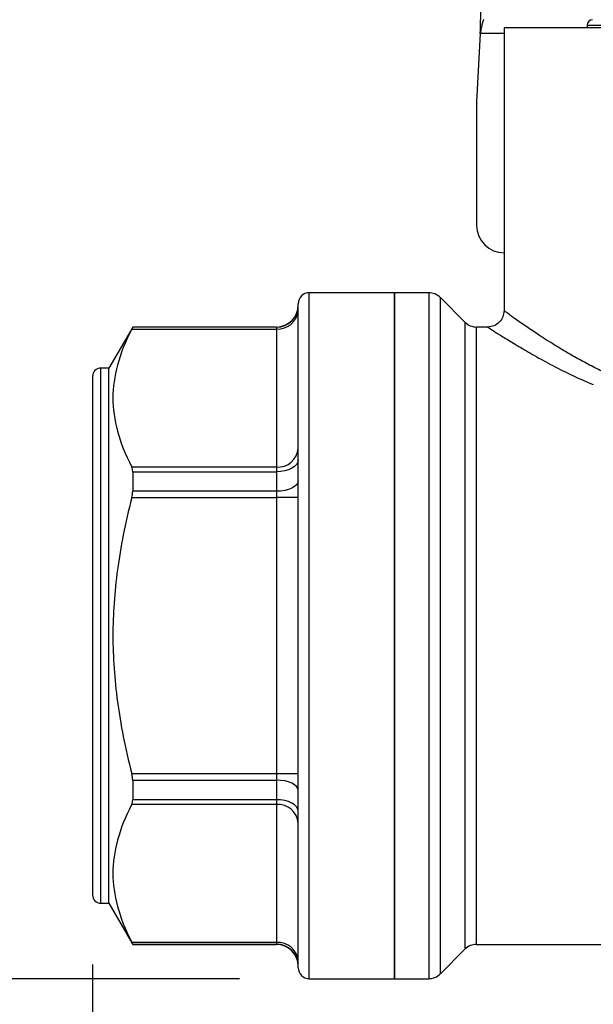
# Model space of a CAD drawing. Header units: inches. Extents: x 0.5 to 21.5, y 0.5 to 16.5.
# Tile 4 of 20: x 4.9 to 5.7, y 4.7 to 6.1. Entities that reach past the tile are written whole.
import ezdxf

# ---------------------------------------------------------------- set-up
doc = ezdxf.new("R2010")
doc.units = ezdxf.units.IN
doc.header["$LTSCALE"] = 2
doc.header["$MEASUREMENT"] = 0
doc.linetypes.add('SLD-Solid', pattern=[0])
doc.layers.add('DIMENSIONS', color=140, linetype='SLD-Solid', lineweight=25)
doc.styles.add('SLDTEXTSTYLE0', font='TXT', dxfattribs={"width": 0.7})
doc.dimstyles.new('SLDDIMSTYLE1', dxfattribs={"dimtxt": 0.169922, "dimasz": 0.26, "dimexe": 0, "dimexo": 0.0625, "dimgap": 0.04248, "dimtad": 0, "dimtih": 1, "dimtoh": 1, "dimrnd": 1e-09, "dimzin": 12, "dimdsep": 46, "dimtxsty": 'SLDTEXTSTYLE0', "dimsah": 1, "dimcen": 0.09, "dimadec": 0, "dimazin": 3, "dimtfac": 1, "dimtofl": 0, "dimtmove": 0, "dimatfit": 3, "dimfxl": 0, "dimfrac": 2, "dimtolj": 1, "dimtzin": 12, "dimarcsym": 0})

# ---------------------------------------------------------------- blocks, each defined once
blk = doc.blocks.new('_D_1')
at = {"layer": 'DIMENSIONS'}
for p, q in [((4.9893, 4.7356), (4.9893, 3.2056)), ((6.761, 4.7356), (6.761, 3.2056)), ((4.9893, 3.4556), (5.3883, 3.4556)), ((5.6186, 3.4556), (5.5615, 3.4556)), ((5.5615, 3.4556), (5.5615, 3.1856)), ((6.1235, 3.4556), (6.1806, 3.4556)), ((6.1806, 3.4556), (6.1806, 3.1856)), ((6.761, 3.4556), (6.3538, 3.4556)), ((5.5615, 3.1856), (5.6186, 3.1856)), ((6.1806, 3.1856), (6.1235, 3.1856))]:
    blk.add_line(p, q, dxfattribs=at)
for points in [[(4.9893, 3.4556), (5.2493, 3.4156), (5.2493, 3.4956)], [(6.761, 3.4556), (6.501, 3.4956), (6.501, 3.4156)]]:
    blk.add_solid(points, dxfattribs=at)
at = {"layer": 'DIMENSIONS', "char_height": 0.16667, "attachment_point": 1, "style": 'SLDTEXTSTYLE0'}
for s, insert in [('1.77', (5.6186, 3.7085)), ('45.0', (5.6186, 3.4004))]:
    blk.add_mtext(s, dxfattribs=dict(at, insert=insert))
blk = doc.blocks.new('_D_2')
at = {"layer": 'DIMENSIONS'}
for p, q in [((5.4853, 6.8592), (3.9519, 6.8592)), ((4.2019, 6.8592), (4.2019, 6.0954)), ((3.9495, 5.7873), (3.8924, 5.7873)), ((3.8924, 5.7873), (3.8924, 5.5173)), ((4.4544, 5.7873), (4.5115, 5.7873)), ((4.5115, 5.7873), (4.5115, 5.5173)), ((3.8924, 5.5173), (3.9495, 5.5173)), ((4.5115, 5.5173), (4.4544, 5.5173)), ((4.2019, 4.7155), (4.2019, 5.4792)), ((5.2003, 4.7155), (3.9519, 4.7155))]:
    blk.add_line(p, q, dxfattribs=at)
for points in [[(4.2019, 6.8592), (4.1619, 6.5992), (4.2419, 6.5992)], [(4.2019, 4.7155), (4.2419, 4.9755), (4.1619, 4.9755)]]:
    blk.add_solid(points, dxfattribs=at)
at = {"layer": 'DIMENSIONS', "char_height": 0.16667, "attachment_point": 1, "style": 'SLDTEXTSTYLE0'}
for s, insert in [('2.14', (3.9495, 6.0402)), ('54.5', (3.9495, 5.7321))]:
    blk.add_mtext(s, dxfattribs=dict(at, insert=insert))

msp = doc.modelspace()

# ---------------------------------------------------------------- linework, layer by layer
for p, q in [((5.5799, 6.0797), (5.5799, 5.6741)), ((6.1704, 6.0797), (5.5799, 6.0797)), ((5.699, 6.0836), (5.699, 6.0797)), ((5.699, 6.0836), (6.0513, 6.0836)), ((5.5457, 6.0718), (5.5405, 5.9735)), ((5.5799, 6.0718), (5.5457, 6.0718)), ((5.5405, 5.9735), (5.5405, 5.7963)), ((5.4224, 5.6997), (5.3003, 5.6997)), ((5.3003, 4.7155), (5.3003, 5.6997)), ((5.4717, 5.6997), (5.4224, 5.6997)), ((5.4224, 5.6997), (5.4224, 4.7155)), ((5.4224, 4.7155), (5.4224, 5.6997)), ((5.4717, 5.6997), (5.4717, 4.7155)), ((5.2846, 4.7312), (5.2846, 5.684)), ((5.5237, 5.6574), (5.4884, 5.6928)), ((5.4884, 4.7224), (5.4884, 5.6928)), ((5.5237, 5.6574), (5.5237, 4.7578)), ((5.047, 5.6505), (5.0129, 5.5915)), ((5.0458, 5.6476), (5.2531, 5.6476)), ((5.2531, 5.6505), (5.047, 5.6505)), ((5.047, 5.6505), (5.047, 5.6502)), ((5.2531, 5.6502), (5.047, 5.6502)), ((5.2531, 5.6505), (5.2531, 5.6502)), ((5.2531, 5.6502), (5.2531, 5.6476)), ((5.2531, 5.6476), (5.2531, 5.4495)), ((5.5563, 5.6505), (5.5404, 5.6505)), ((5.5404, 4.7647), (5.5404, 5.6505)), ((5.0129, 5.5915), (5.0011, 5.5915)), ((5.0011, 4.8238), (5.0011, 5.5915)), ((5.0129, 4.8238), (5.0129, 5.5915)), ((4.9893, 5.5797), (4.9893, 4.8356)), ((5.2531, 5.4495), (5.0458, 5.4495)), ((5.047, 5.4429), (5.047, 5.4149)), ((5.047, 5.4429), (5.2531, 5.4429)), ((5.2531, 5.4495), (5.2531, 5.4429)), ((5.2531, 5.4429), (5.2531, 5.4149)), ((5.2531, 5.4149), (5.047, 5.4149)), ((5.2531, 5.4149), (5.2531, 5.4057)), ((5.0458, 5.4057), (5.2531, 5.4057)), ((5.2846, 5.4057), (5.2531, 5.4057)), ((5.2531, 5.4057), (5.2531, 5.0095)), ((5.2531, 5.0095), (5.0458, 5.0095)), ((5.2846, 5.0095), (5.2531, 5.0095)), ((5.2531, 5.0095), (5.2531, 5.0003)), ((5.047, 5.0003), (5.047, 4.9723)), ((5.047, 5.0003), (5.2531, 5.0003)), ((5.2531, 5.0003), (5.2531, 4.9723)), ((5.0458, 4.9657), (5.2531, 4.9657)), ((5.2531, 4.9723), (5.047, 4.9723)), ((5.2531, 4.9723), (5.2531, 4.9657)), ((5.2531, 4.9657), (5.2531, 4.7676)), ((5.0011, 4.8238), (5.0129, 4.8238)), ((5.0129, 4.8238), (5.047, 4.7647)), ((5.2531, 4.7676), (5.0458, 4.7676)), ((5.047, 4.765), (5.047, 4.7647)), ((5.047, 4.765), (5.2531, 4.765)), ((5.047, 4.7647), (5.2531, 4.7647)), ((5.2531, 4.7676), (5.2531, 4.765)), ((5.2531, 4.765), (5.2531, 4.7647)), ((5.5404, 4.7647), (6.1679, 4.7647)), ((5.4884, 4.7224), (5.5237, 4.7578)), ((5.3003, 4.7155), (5.4224, 4.7155)), ((5.4224, 4.7155), (5.4717, 4.7155))]:
    msp.add_line(p, q)
at = {"flags": 128}
for points in [[(5.2846, 5.4597), (5.284, 5.4564), (5.2822, 5.4533), (5.2793, 5.4504), (5.2754, 5.4478), (5.2706, 5.4458), (5.2652, 5.4442), (5.2592, 5.4433), (5.2531, 5.4429)], [(5.2846, 5.4296), (5.284, 5.4268), (5.2822, 5.424), (5.2793, 5.4215), (5.2754, 5.4192), (5.2706, 5.4174), (5.2652, 5.416), (5.2592, 5.4152), (5.2531, 5.4149)], [(5.2846, 4.9856), (5.284, 4.9885), (5.2822, 4.9912), (5.2793, 4.9938), (5.2754, 4.996), (5.2706, 4.9978), (5.2652, 4.9992), (5.2592, 5), (5.2531, 5.0003)], [(5.2846, 4.9556), (5.284, 4.9588), (5.2822, 4.962), (5.2793, 4.9648), (5.2754, 4.9674), (5.2706, 4.9695), (5.2652, 4.971), (5.2592, 4.972), (5.2531, 4.9723)]]:
    msp.add_lwpolyline(points, dxfattribs=at)
for centre, radius, start, end in [((5.7068, 6.0836), 0.00787, 90, 180), ((5.5799, 5.7963), 0.0394, 180, 270), ((5.3003, 5.684), 0.0157, 90, 180), ((5.4717, 5.6761), 0.0236, 45, 90), ((5.2531, 5.682), 0.0315, 270, 0), ((5.2531, 5.6817), 0.0315, 269.9809, 359.9808), ((5.2551, 5.6772), 0.0296, 266.1887, 355.5981), ((5.5404, 5.6741), 0.0236, 225, 270), ((5.0011, 5.5797), 0.0118, 90, 180), ((5.2551, 5.4791), 0.0296, 266.1887, 355.5981), ((5.2551, 4.9361), 0.0296, 4.4019, 93.8113), ((5.0011, 4.8356), 0.0118, 180, 270), ((5.2551, 4.7381), 0.0296, 4.4019, 93.8113), ((5.2531, 4.7335), 0.0315, 0.0192, 90.0191), ((5.2531, 4.7332), 0.0315, 0, 90), ((5.5404, 4.7411), 0.0236, 90, 135), ((5.3003, 4.7312), 0.0157, 180, 270), ((5.4717, 4.7391), 0.0236, 270, 315)]:
    msp.add_arc(centre, radius, start, end)
for points, knots in [([(5.5457, 6.0718), (5.5462, 6.0872), (5.5466, 6.1024), (5.5475, 6.1309), (5.5479, 6.1439), (5.5488, 6.1657), (5.5492, 6.1745), (5.5499, 6.1836), (5.5501, 6.1859), (5.5506, 6.1891), (5.5508, 6.1899), (5.551, 6.1899)], [0, 0, 0, 0, 0.11735, 0.11735, 0.2346383, 0.2346383, 0.3519265, 0.3519265, 0.412281, 0.412281, 0.4726362, 0.4726362, 0.4726362, 0.4726362]), ([(5.551, 6.0915), (5.5506, 6.0915), (5.5501, 6.091), (5.5492, 6.089), (5.5488, 6.0875), (5.5479, 6.0838), (5.5475, 6.0816), (5.5466, 6.0768), (5.5462, 6.0743), (5.5457, 6.0718)], [0, 0, 0, 0, 0.02011163, 0.02011163, 0.04021313, 0.04021313, 0.0603146, 0.0603146, 0.07992761, 0.07992761, 0.07992761, 0.07992761]), ([(5.5799, 5.6742), (5.5795, 5.6711), (5.5788, 5.6649), (5.5734, 5.6571), (5.5655, 5.6516), (5.5594, 5.6509), (5.5563, 5.6505)], [0, 0, 0, 0, 0.25011, 0.500039, 0.749937, 1, 1, 1, 1]), ([(5.7203, 5.587), (5.7135, 5.5904), (5.6999, 5.5973), (5.6809, 5.6076), (5.6643, 5.6173), (5.65, 5.6261), (5.6381, 5.6336), (5.6278, 5.6404), (5.6147, 5.6491), (5.6007, 5.6588), (5.5896, 5.6667), (5.5836, 5.6713), (5.5804, 5.6737), (5.5801, 5.674), (5.5799, 5.6741)], [0, 0, 0, 0, 0.083747, 0.167445, 0.251105, 0.320642, 0.385828, 0.446681, 0.503269, 0.638045, 0.765269, 0.846299, 0.924557, 1, 1, 1, 1]), ([(5.0458, 5.6476), (5.0362, 5.6291), (5.0295, 5.6122), (5.0207, 5.5797), (5.0186, 5.5641), (5.0186, 5.533), (5.0207, 5.5174), (5.0295, 5.4849), (5.0362, 5.468), (5.0458, 5.4495)], [0, 0, 0, 0, 0.25, 0.25, 0.5, 0.5, 0.75, 0.75, 1, 1, 1, 1]), ([(5.5563, 5.6505), (5.5568, 5.6502), (5.5578, 5.6495), (5.5661, 5.6441), (5.5794, 5.6358), (5.5977, 5.6246), (5.62, 5.6114), (5.6458, 5.597), (5.6749, 5.5822), (5.6968, 5.5726), (5.7079, 5.5678)], [0, 0, 0, 0, 0.120397, 0.241616, 0.365478, 0.494014, 0.620528, 0.746027, 0.87202, 1, 1, 1, 1]), ([(5.0458, 5.4057), (5.0362, 5.3687), (5.0295, 5.3349), (5.0207, 5.2699), (5.0186, 5.2388), (5.0186, 5.1765), (5.0207, 5.1453), (5.0295, 5.0803), (5.0362, 5.0465), (5.0458, 5.0095)], [0, 0, 0, 0, 0.25, 0.25, 0.5, 0.5, 0.75, 0.75, 1, 1, 1, 1]), ([(5.0458, 4.9657), (5.0362, 4.9472), (5.0295, 4.9303), (5.0207, 4.8978), (5.0186, 4.8822), (5.0186, 4.8511), (5.0207, 4.8355), (5.0295, 4.803), (5.0362, 4.7861), (5.0458, 4.7676)], [0, 0, 0, 0, 0.25, 0.25, 0.5, 0.5, 0.75, 0.75, 1, 1, 1, 1])]:
    msp.add_open_spline(points, degree=3, knots=knots)
for points in [[(5.0458, 5.6476), (5.0466, 5.6492), (5.047, 5.6501), (5.047, 5.6502)], [(5.047, 5.4429), (5.047, 5.4457), (5.0466, 5.448), (5.0458, 5.4495)], [(5.0458, 5.4057), (5.0466, 5.4088), (5.047, 5.412), (5.047, 5.4149)], [(5.047, 5.0003), (5.047, 5.0032), (5.0466, 5.0064), (5.0458, 5.0095)], [(5.0458, 4.9657), (5.0466, 4.9673), (5.047, 4.9695), (5.047, 4.9723)], [(5.047, 4.765), (5.047, 4.7651), (5.0466, 4.766), (5.0458, 4.7676)]]:
    msp.add_open_spline(points, degree=3)

# ---------------------------------------------------------------- dimensions: what is measured, and where the dimension line sits
at = {"layer": 'DIMENSIONS'}
dim = msp.add_linear_dim(base=(4.2019, 6.8592), p1=(5.3003, 4.7155), p2=(5.5853, 6.8592), angle=90, dimstyle='SLDDIMSTYLE1', dxfattribs=at)
dim.commit()
dim.dimension.update_dxf_attribs({"geometry": '_D_2', "text_midpoint": (4.2019, 5.7873), "dimtype": 160})
dim = msp.add_linear_dim(base=(4.9893, 3.4556), p1=(6.761, 4.8356), p2=(4.9893, 4.8356), dimstyle='SLDDIMSTYLE1', dxfattribs=at)
dim.commit()
dim.dimension.update_dxf_attribs({"geometry": '_D_1', "text_midpoint": (5.8711, 3.4556), "dimtype": 160})

doc.saveas('drawing.dxf')
